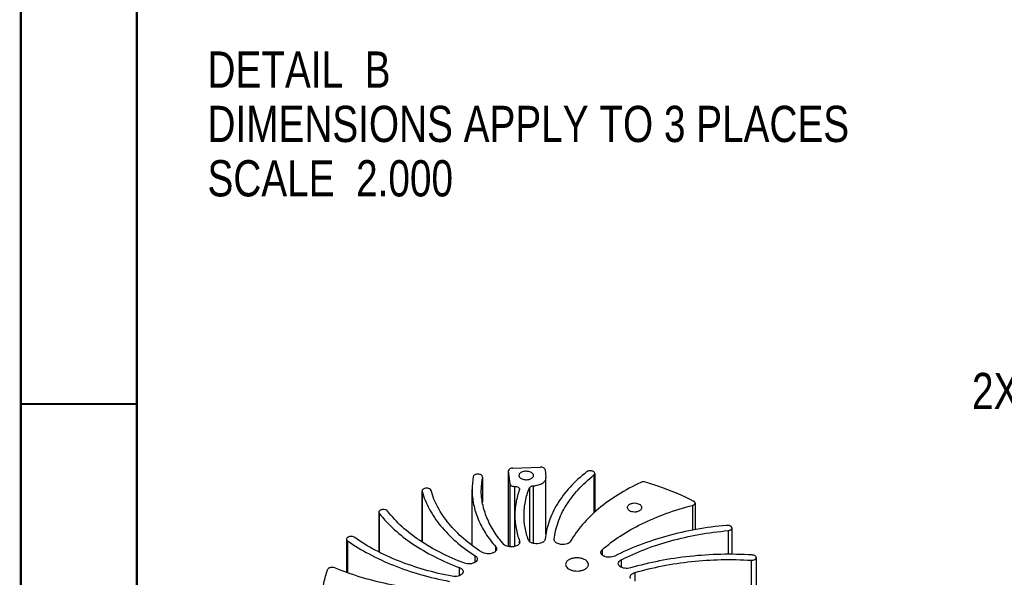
# Model space of a CAD drawing. Header units: inches. Extents: x 0 to 22, y -0.8 to 17.8.
# Tile 2 of 7: x 0 to 4.3, y 3.5 to 5.9. Entities that reach past the tile are written whole.
import ezdxf

# ---------------------------------------------------------------- set-up
doc = ezdxf.new("R2010")
doc.units = ezdxf.units.IN
doc.header["$LTSCALE"] = 1.21
doc.header["$MEASUREMENT"] = 0
doc.layers.get('0').update_dxf_attribs({"linetype": 'CONTINUOUS'})
doc.layers.add('02___PRT_ALL_AXES', color=7, linetype='CONTINUOUS')
doc.styles.get("Standard").update_dxf_attribs({"font": 'txt', "width": 0.8})
doc.dimstyles.new('DIMSTYLE_9', dxfattribs={"dimtxt": 0.15625, "dimasz": 0.1875, "dimexe": 0.18, "dimexo": 0.0625, "dimgap": 0.09, "dimtad": 0, "dimtih": 1, "dimtoh": 1, "dimlfac": 0.5, "dimzin": 4, "dimdsep": 46, "dimtxsty": 'STANDARD', "dimblk": 'CLOSED', "dimblk1": 'CLOSED', "dimblk2": 'CLOSED', "dimcen": 0.09, "dimadec": 0, "dimazin": 0, "dimtfac": 1, "dimtofl": 0, "dimtmove": 0, "dimatfit": 3, "dimldrblk": 'CLOSED', "dimfxl": 1, "dimtolj": 1, "dimtzin": 4, "dimarcsym": 0})

# ---------------------------------------------------------------- blocks, each defined once
blk = doc.blocks.new('_CLOSED')
at = {"color": 0, "linetype": 'BYBLOCK'}
for p, q in [((0, 0), (-1, 0.167)), ((-1, 0.167), (-1, -0.167)), ((-1, -0.167), (0, 0)), ((-1, 0), (0, 0))]:
    blk.add_line(p, q, dxfattribs=at)
blk = doc.blocks.new('*D23')
at = {"color": 2, "linetype": 'CONTINUOUS'}
for p, q in [((5.455, 4.8142), (4.9675, 4.306)), ((4.9675, 4.306), (4.7956, 4.306))]:
    blk.add_line(p, q, dxfattribs=at)
at = {"color": 2, "linetype": 'CONTINUOUS', "xscale": 0.1875, "yscale": 0.1875, "zscale": 0.1875, "rotation": 46.1890447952}
blk.add_blockref('_CLOSED', (5.455, 4.8142), dxfattribs=at)
at = {"color": 2, "linetype": 'CONTINUOUS', "insert": (4.7175, 4.3841), "char_height": 0.15625, "width": 0.875, "attachment_point": 3, "line_spacing_factor": 0.9}
blk.add_mtext('2X R0.5', dxfattribs=at)

msp = doc.modelspace()

# ---------------------------------------------------------------- linework, layer by layer
at = {"color": 7, "linetype": 'CONTINUOUS'}
for p, q in [((2.11436, 3.96257), (2.11439, 3.96186)), ((2.11436, 3.63468), (2.11436, 3.96255)), ((2.12041, 3.90513), (2.11439, 3.96186)), ((2.13284, 3.9739), (2.25073, 3.97807)), ((2.27158, 3.96742), (2.27519, 3.93337)), ((2.48625, 3.95055), (2.48625, 3.78362)), ((2.00111, 3.93502), (2.00121, 3.93624)), ((2.00111, 3.93502), (2.00111, 3.82757)), ((2.00122, 3.93502), (2.00122, 3.82674)), ((2.2753, 3.93125), (2.27519, 3.93337)), ((2.2753, 3.68867), (2.2753, 3.93128)), ((2.4825, 3.94388), (2.4825, 3.78022)), ((1.74065, 3.8737), (1.74065, 3.65528)), ((1.74066, 3.87551), (1.7409, 3.8737)), ((1.7409, 3.8737), (1.7409, 3.65512)), ((1.95682, 3.64022), (1.95682, 3.8806)), ((2.12041, 3.6339), (2.12041, 3.90513)), ((2.14084, 3.63568), (2.14084, 3.89447)), ((2.16131, 3.88315), (2.16091, 3.88082)), ((1.55422, 3.78377), (1.55422, 3.61222)), ((2.90706, 3.81258), (2.90706, 3.70558)), ((2.91873, 3.82296), (2.91873, 3.70793)), ((1.55592, 3.77914), (1.55592, 3.61137)), ((2.14142, 3.63586), (2.14142, 3.7706)), ((3.06099, 3.7041), (3.06099, 3.60153)), ((3.07759, 3.71533), (3.07759, 3.60156)), ((1.41525, 3.66732), (1.41525, 3.52355)), ((1.41964, 3.66016), (1.41964, 3.52193)), ((2.16158, 3.65106), (2.16158, 3.65853)), ((2.16158, 3.65853), (2.16233, 3.6543)), ((2.31114, 3.66464), (2.31119, 3.66579)), ((2.05873, 3.616), (2.05873, 3.63416)), ((2.51787, 3.62121), (2.51787, 3.59882)), ((1.97031, 3.56834), (1.97031, 3.59526)), ((2.59927, 3.57741), (2.59927, 3.54687)), ((3.16104, 3.57632), (3.16104, 3.46974)), ((3.18277, 3.58762), (3.18277, 3.46544)), ((1.90234, 3.50974), (1.90234, 3.54447)), ((2.65825, 3.52293), (2.65825, 3.48585))]:
    msp.add_line(p, q, dxfattribs=at)
at = {"color": 7, "linetype": 'CONTINUOUS', "const_width": 0.01}
for points in [[(0.01, 17), (0.01, 0)], [(0.51, 16), (0.51, 1)], [(0.51, 4.25), (0.01, 4.25)]]:
    msp.add_lwpolyline(points, dxfattribs=at)
at = {"color": 7, "linetype": 'CONTINUOUS'}
for centre, radius, start, end in [((2.27576, 3.88039), 0.31894, 169.70574, 179.96264), ((2.30017, 3.88055), 0.30398, 169.67734, 179.99105), ((2.26043, 3.04117), 0.60621, 101.5789, 101.72927), ((2.27028, 2.97071), 0.67742, 92.62408, 92.76372), ((2.27194, 2.98801), 0.66006, 83.91527, 84.05735), ((2.1542, 3.29751), 0.32703, 124.09425, 124.32117), ((2.22215, 3.16783), 0.47373, 111.6714, 111.84865), ((2.34162, 3.21952), 0.41716, 63.78347, 63.9764), ((2.41649, 3.33722), 0.27734, 50.00952, 50.26279), ((2.07666, 3.38519), 0.2096, 140.48676, 140.79202)]:
    msp.add_arc(centre, radius, start, end, dxfattribs=at)
for points, knots in [([(2.13284, 3.9739), (2.13043, 3.97381), (2.12586, 3.97317), (2.1199, 3.97081), (2.11559, 3.9673), (2.11436, 3.96404), (2.11436, 3.96257)], [0, 0, 0, 0, 0.308012, 0.584007, 0.811986, 1, 1, 1, 1]), ([(2.27158, 3.96742), (2.27141, 3.96898), (2.26969, 3.97233), (2.26475, 3.9757), (2.25819, 3.97779), (2.25327, 3.97816), (2.25073, 3.97807)], [0, 0, 0, 0, 0.1871628, 0.4189319, 0.6968564, 1, 1, 1, 1]), ([(2.45064, 3.95723), (2.42522, 3.93701), (2.37898, 3.89465), (2.32358, 3.82278), (2.28637, 3.74656), (2.27435, 3.69301), (2.27184, 3.66669)], [0, 0, 0, 0, 0.2784345, 0.5349661, 0.7733808, 1, 1, 1, 1]), ([(2.48625, 3.95056), (2.48625, 3.95178), (2.48545, 3.95442), (2.48241, 3.9576), (2.47799, 3.96003), (2.4706, 3.96212), (2.46252, 3.96211), (2.45514, 3.96003), (2.45195, 3.95827), (2.45064, 3.95723)], [0, 0, 0, 0, 0.0876936, 0.1894683, 0.3105775, 0.4483188, 0.7412324, 0.8789663, 1, 1, 1, 1]), ([(2.4825, 3.94388), (2.4836, 3.94475), (2.48547, 3.9467), (2.48626, 3.94935), (2.48625, 3.95056)], [0, 0, 0, 0, 0.5369689, 1, 1, 1, 1]), ([(2.00122, 3.93624), (2.00121, 3.93772), (1.99996, 3.941), (1.99559, 3.94452), (1.98957, 3.94687), (1.98251, 3.94782), (1.97532, 3.94727), (1.96894, 3.94527), (1.96408, 3.94207), (1.96223, 3.93891), (1.96195, 3.93739)], [0, 0, 0, 0, 0.0922492, 0.2042751, 0.3399558, 0.4911284, 0.6442551, 0.7852078, 0.9038335, 1, 1, 1, 1]), ([(2.22155, 3.89733), (2.22861, 3.89769), (2.24193, 3.89976), (2.25708, 3.90595), (2.26638, 3.9129), (2.2714, 3.91856), (2.27456, 3.92474), (2.2753, 3.92913), (2.2753, 3.93125)], [0, 0, 0, 0, 0.3072195, 0.5816723, 0.7017841, 0.809825, 0.9078292, 1, 1, 1, 1]), ([(2.31119, 3.66579), (2.31361, 3.69099), (2.32518, 3.74224), (2.36084, 3.81519), (2.4139, 3.88397), (2.45816, 3.92452), (2.4825, 3.94388)], [0, 0, 0, 0, 0.2266228, 0.4650524, 0.7215873, 1, 1, 1, 1]), ([(2.68496, 3.91202), (2.65108, 3.89617), (2.58732, 3.86203), (2.50226, 3.80135), (2.43281, 3.7341), (2.39658, 3.68378), (2.38201, 3.6581)], [0, 0, 0, 0, 0.2797997, 0.5396018, 0.7791519, 1, 1, 1, 1]), ([(2.70631, 3.91331), (2.70277, 3.91436), (2.69543, 3.91507), (2.68817, 3.91353), (2.68496, 3.91202)], [0, 0, 0, 0, 0.5100151, 1, 1, 1, 1]), ([(2.70631, 3.91331), (2.72472, 3.90788), (2.79516, 3.88543), (2.86369, 3.8567), (2.91224, 3.8314)], [0, 0, 0, 0, 0.2596074, 1, 1, 1, 1]), ([(1.77978, 3.87726), (1.77888, 3.88053), (1.77363, 3.8845), (1.76597, 3.88661), (1.75885, 3.88707), (1.75195, 3.88604), (1.74609, 3.88367), (1.74186, 3.88018), (1.74066, 3.87696), (1.74065, 3.87551)], [0, 0, 0, 0, 0.2149781, 0.3576383, 0.5111353, 0.6617134, 0.7964684, 0.9078601, 1, 1, 1, 1]), ([(1.7409, 3.8737), (1.74815, 3.84734), (1.7699, 3.79446), (1.82028, 3.72125), (1.8879, 3.6533), (1.94137, 3.61391), (1.97031, 3.59526)], [0, 0, 0, 0, 0.222675, 0.461101, 0.7195656, 1, 1, 1, 1]), ([(1.99923, 3.61069), (1.97155, 3.62855), (1.92041, 3.66628), (1.85572, 3.73133), (1.80753, 3.80142), (1.78672, 3.85203), (1.77978, 3.87726)], [0, 0, 0, 0, 0.2803975, 0.5388496, 0.7772894, 1, 1, 1, 1]), ([(1.95682, 3.8806), (1.95682, 3.85923), (1.96129, 3.81581), (1.98115, 3.75213), (2.01374, 3.69048), (2.04261, 3.65254), (2.05873, 3.63416)], [0, 0, 0, 0, 0.2354467, 0.4771602, 0.7306183, 1, 1, 1, 1]), ([(2.09358, 3.64474), (2.07817, 3.66234), (2.05058, 3.69865), (2.01944, 3.75766), (2.00046, 3.8186), (1.99619, 3.86015), (1.99619, 3.8806)], [0, 0, 0, 0, 0.2693371, 0.5227854, 0.7645179, 1, 1, 1, 1]), ([(2.12041, 3.90513), (2.12058, 3.90359), (2.12226, 3.9003), (2.12708, 3.89694), (2.13351, 3.89482), (2.13834, 3.89441), (2.14084, 3.89447)], [0, 0, 0, 0, 0.1875282, 0.4189824, 0.6964597, 1, 1, 1, 1]), ([(2.14084, 3.89447), (2.14344, 3.89453), (2.14842, 3.89409), (2.15417, 3.89213), (2.15779, 3.88974), (2.15975, 3.88774), (2.16101, 3.88552), (2.16131, 3.88392), (2.16131, 3.88315)], [0, 0, 0, 0, 0.305482, 0.582743, 0.7041001, 0.812424, 0.9095306, 1, 1, 1, 1]), ([(2.16091, 3.88082), (2.15454, 3.86301), (2.14476, 3.82666), (2.14142, 3.78914), (2.14142, 3.7706)], [0, 0, 0, 0, 0.5050022, 1, 1, 1, 1]), ([(2.18079, 3.7706), (2.18079, 3.79049), (2.18482, 3.83085), (2.19655, 3.86965), (2.20415, 3.88857)], [0, 0, 0, 0, 0.4937912, 1, 1, 1, 1]), ([(2.20415, 3.88857), (2.20522, 3.89125), (2.20937, 3.8945), (2.21569, 3.89667), (2.21955, 3.89722), (2.22155, 3.89733)], [0, 0, 0, 0, 0.4286038, 0.7023283, 1, 1, 1, 1]), ([(2.91873, 3.82296), (2.91873, 3.82376), (2.91842, 3.82544), (2.91652, 3.82868), (2.91405, 3.83045), (2.91224, 3.8314)], [0, 0, 0, 0, 0.2156246, 0.4483571, 1, 1, 1, 1]), ([(1.59188, 3.78839), (1.59089, 3.78969), (1.58803, 3.79199), (1.58064, 3.795), (1.57196, 3.79556), (1.56377, 3.79376), (1.55871, 3.79132), (1.55517, 3.78798), (1.55422, 3.78508), (1.55422, 3.78376)], [0, 0, 0, 0, 0.1103116, 0.2414055, 0.5358059, 0.6789497, 0.8054927, 0.9108623, 1, 1, 1, 1]), ([(1.55422, 3.78376), (1.55422, 3.78336), (1.55437, 3.7817), (1.55515, 3.78014), (1.55592, 3.77914)], [0, 0, 0, 0, 0.2397455, 1, 1, 1, 1]), ([(1.92336, 3.5637), (1.88827, 3.57694), (1.82152, 3.60603), (1.70489, 3.67376), (1.62992, 3.73912), (1.59188, 3.78839)], [0, 0, 0, 0, 0.278149, 0.5383561, 1, 1, 1, 1]), ([(2.51787, 3.62121), (2.54246, 3.64292), (2.59725, 3.68398), (2.68983, 3.73601), (2.79416, 3.7799), (2.86849, 3.80266), (2.90706, 3.81258)], [0, 0, 0, 0, 0.2250263, 0.4677194, 0.7268008, 1, 1, 1, 1]), ([(2.90706, 3.81258), (2.9087, 3.813), (2.91173, 3.81407), (2.91552, 3.81646), (2.91808, 3.81946), (2.91873, 3.82185), (2.91873, 3.82296)], [0, 0, 0, 0, 0.3050861, 0.5728092, 0.8002416, 1, 1, 1, 1]), ([(1.55592, 3.77914), (1.59567, 3.72766), (1.67402, 3.65939), (1.7959, 3.58866), (1.86567, 3.5583), (1.90234, 3.54447)], [0, 0, 0, 0, 0.461609, 0.7218278, 1, 1, 1, 1]), ([(2.14142, 3.7706), (2.14142, 3.75175), (2.14488, 3.71357), (2.155, 3.67662), (2.16158, 3.65853)], [0, 0, 0, 0, 0.4948311, 1, 1, 1, 1]), ([(2.19998, 3.66354), (2.19372, 3.68082), (2.18408, 3.71612), (2.18079, 3.75259), (2.18079, 3.7706)], [0, 0, 0, 0, 0.5051372, 1, 1, 1, 1]), ([(3.05481, 3.72655), (3.0107, 3.72251), (2.924, 3.71092), (2.79833, 3.68278), (2.68083, 3.64465), (2.60722, 3.61204), (2.57254, 3.5941)], [0, 0, 0, 0, 0.2642277, 0.5209805, 0.7671167, 1, 1, 1, 1]), ([(2.59927, 3.57741), (2.63248, 3.59456), (2.70296, 3.62575), (2.81547, 3.66223), (2.93577, 3.68914), (3.01876, 3.70023), (3.06099, 3.7041)], [0, 0, 0, 0, 0.2329157, 0.4790591, 0.7357988, 1, 1, 1, 1]), ([(3.07759, 3.71532), (3.07759, 3.71615), (3.07725, 3.71789), (3.07581, 3.72026), (3.07356, 3.72236), (3.06946, 3.7248), (3.06307, 3.72664), (3.05761, 3.72681), (3.05481, 3.72655)], [0, 0, 0, 0, 0.0890728, 0.1856254, 0.2944883, 0.4171952, 0.6970414, 1, 1, 1, 1]), ([(3.06099, 3.7041), (3.0632, 3.70431), (3.06736, 3.7051), (3.07273, 3.70752), (3.07654, 3.71092), (3.07759, 3.71395), (3.07759, 3.71532)], [0, 0, 0, 0, 0.3084608, 0.5822856, 0.8095261, 1, 1, 1, 1]), ([(1.45023, 3.67448), (1.44734, 3.67654), (1.43991, 3.67897), (1.43038, 3.6788), (1.42319, 3.67666), (1.41893, 3.67423), (1.41601, 3.67109), (1.41525, 3.66851), (1.41525, 3.66732)], [0, 0, 0, 0, 0.2617856, 0.5546115, 0.691262, 0.8112955, 0.9124325, 1, 1, 1, 1]), ([(1.41525, 3.66732), (1.41525, 3.666), (1.41621, 3.6631), (1.41837, 3.66107), (1.41964, 3.66016)], [0, 0, 0, 0, 0.4582521, 1, 1, 1, 1]), ([(1.41964, 3.66016), (1.44913, 3.63916), (1.51335, 3.59999), (1.61904, 3.55162), (1.7355, 3.51241), (1.81733, 3.49323), (1.85946, 3.48526)], [0, 0, 0, 0, 0.2278485, 0.4718845, 0.7301716, 1, 1, 1, 1]), ([(1.87114, 3.50697), (1.83082, 3.51461), (1.75252, 3.533), (1.64107, 3.57056), (1.53992, 3.61688), (1.47845, 3.65437), (1.45023, 3.67448)], [0, 0, 0, 0, 0.2698187, 0.5280977, 0.772135, 1, 1, 1, 1]), ([(2.16233, 3.6543), (2.16233, 3.65217), (2.16096, 3.64753), (2.15572, 3.64189), (2.14806, 3.63752), (2.14201, 3.63571), (2.13875, 3.63504)], [0, 0, 0, 0, 0.1966855, 0.423776, 0.6932236, 1, 1, 1, 1]), ([(2.23762, 3.64734), (2.23338, 3.64714), (2.22706, 3.64747), (2.21901, 3.64926), (2.20963, 3.65251), (2.20205, 3.65783), (2.19998, 3.66354)], [0, 0, 0, 0, 0.2968845, 0.4397408, 0.5749299, 1, 1, 1, 1]), ([(2.27184, 3.66669), (2.2716, 3.66414), (2.2698, 3.66022), (2.26581, 3.65616), (2.26017, 3.65223), (2.25121, 3.64875), (2.24339, 3.64761), (2.23927, 3.64742)], [0, 0, 0, 0, 0.1895604, 0.2990092, 0.4202151, 0.694959, 1, 1, 1, 1]), ([(2.3121, 3.65991), (2.31194, 3.6603), (2.31139, 3.66181), (2.31114, 3.66344), (2.31113, 3.66464)], [0, 0, 0, 0, 0.2563685, 1, 1, 1, 1]), ([(2.34028, 3.64453), (2.337, 3.64487), (2.33075, 3.64606), (2.32049, 3.65003), (2.31392, 3.65551), (2.3121, 3.65991)], [0, 0, 0, 0, 0.2973406, 0.5691538, 1, 1, 1, 1]), ([(2.38201, 3.6581), (2.38056, 3.65555), (2.37575, 3.65083), (2.36611, 3.6463), (2.35443, 3.64389), (2.3461, 3.64391), (2.34191, 3.64436)], [0, 0, 0, 0, 0.198936, 0.4402712, 0.7141888, 1, 1, 1, 1]), ([(2.06255, 3.62492), (2.06255, 3.62325), (2.06176, 3.61971), (2.0585, 3.615), (2.0535, 3.61098), (2.04944, 3.60896), (2.04721, 3.60807)], [0, 0, 0, 0, 0.2081338, 0.4376995, 0.7011153, 1, 1, 1, 1]), ([(2.05873, 3.63416), (2.0599, 3.63283), (2.06182, 3.62995), (2.06255, 3.62653), (2.06255, 3.62492)], [0, 0, 0, 0, 0.5230537, 1, 1, 1, 1]), ([(2.13719, 3.63472), (2.13307, 3.63387), (2.12462, 3.63309), (2.11236, 3.63446), (2.10162, 3.63812), (2.09571, 3.64231), (2.09358, 3.64474)], [0, 0, 0, 0, 0.2723879, 0.5436131, 0.7912453, 1, 1, 1, 1]), ([(2.51209, 3.61001), (2.51209, 3.61202), (2.51328, 3.61636), (2.51615, 3.61969), (2.51787, 3.62121)], [0, 0, 0, 0, 0.4672439, 1, 1, 1, 1]), ([(1.97031, 3.59526), (1.9729, 3.59359), (1.97635, 3.59058), (1.97893, 3.58547), (1.97935, 3.58286), (1.97935, 3.58161)], [0, 0, 0, 0, 0.5434122, 0.7785471, 1, 1, 1, 1]), ([(1.97935, 3.58161), (1.97935, 3.5804), (1.97895, 3.57789), (1.97656, 3.57294), (1.97331, 3.56999), (1.97088, 3.56834)], [0, 0, 0, 0, 0.2228002, 0.458548, 1, 1, 1, 1]), ([(2.04585, 3.60753), (2.04213, 3.60604), (2.03404, 3.60402), (2.02159, 3.60358), (2.00962, 3.6056), (2.00232, 3.60869), (1.99923, 3.61069)], [0, 0, 0, 0, 0.2492903, 0.5136945, 0.7707466, 1, 1, 1, 1]), ([(2.52465, 3.59439), (2.52279, 3.5953), (2.51942, 3.5973), (2.51533, 3.60108), (2.51272, 3.60538), (2.51209, 3.60852), (2.51209, 3.61001)], [0, 0, 0, 0, 0.294197, 0.5554291, 0.7867431, 1, 1, 1, 1]), ([(2.57254, 3.5941), (2.56916, 3.59235), (2.56149, 3.58977), (2.54932, 3.58847), (2.5371, 3.5896), (2.52936, 3.59207), (2.52591, 3.59377)], [0, 0, 0, 0, 0.2382779, 0.4985833, 0.7596478, 1, 1, 1, 1]), ([(2.58746, 3.56215), (2.58746, 3.5636), (2.58804, 3.56663), (2.59049, 3.5708), (2.59433, 3.57451), (2.59751, 3.5765), (2.59927, 3.57741)], [0, 0, 0, 0, 0.2147496, 0.4466289, 0.7072618, 1, 1, 1, 1]), ([(3.16514, 3.59892), (3.07542, 3.60435), (2.94062, 3.60141), (2.76562, 3.57539), (2.68098, 3.55505), (2.63992, 3.54305)], [0, 0, 0, 0, 0.5084505, 0.75804, 1, 1, 1, 1]), ([(2.65825, 3.52293), (2.69756, 3.5344), (2.7786, 3.55385), (2.94612, 3.57871), (3.07516, 3.58151), (3.16104, 3.57632)], [0, 0, 0, 0, 0.2419828, 0.491575, 1, 1, 1, 1]), ([(3.16104, 3.57632), (3.16375, 3.57615), (3.16901, 3.57645), (3.17511, 3.57836), (3.17899, 3.58078), (3.18111, 3.58284), (3.18246, 3.58515), (3.18277, 3.58683), (3.18277, 3.58763)], [0, 0, 0, 0, 0.3043608, 0.5830745, 0.705125, 0.8136639, 0.910387, 1, 1, 1, 1]), ([(3.18277, 3.58763), (3.18277, 3.58906), (3.18162, 3.59221), (3.17755, 3.59568), (3.17185, 3.59807), (3.16746, 3.59878), (3.16514, 3.59892)], [0, 0, 0, 0, 0.1889998, 0.4166044, 0.6916542, 1, 1, 1, 1]), ([(1.31249, 3.42085), (1.31249, 3.44031), (1.31612, 3.47972), (1.32675, 3.51782), (1.33366, 3.53645)], [0, 0, 0, 0, 0.4946584, 1, 1, 1, 1]), ([(1.36447, 3.54328), (1.36163, 3.54446), (1.35536, 3.54578), (1.34748, 3.5453), (1.34163, 3.54353), (1.33713, 3.54125), (1.33442, 3.53852), (1.33366, 3.53645)], [0, 0, 0, 0, 0.2711373, 0.5542163, 0.6865121, 0.8061831, 1, 1, 1, 1]), ([(1.84613, 3.44437), (1.76122, 3.44709), (1.63547, 3.46128), (1.47562, 3.50143), (1.40038, 3.52823), (1.36447, 3.54328)], [0, 0, 0, 0, 0.5159661, 0.7635451, 1, 1, 1, 1]), ([(1.90234, 3.54447), (1.90466, 3.5436), (1.90891, 3.54158), (1.91414, 3.53751), (1.91756, 3.5327), (1.9184, 3.52906), (1.9184, 3.52735)], [0, 0, 0, 0, 0.2999064, 0.5638704, 0.7930678, 1, 1, 1, 1]), ([(1.9184, 3.52735), (1.9184, 3.52581), (1.91775, 3.52259), (1.91602, 3.51983), (1.91496, 3.51855)], [0, 0, 0, 0, 0.4790151, 1, 1, 1, 1]), ([(1.96981, 3.56761), (1.9668, 3.56556), (1.95962, 3.56234), (1.94775, 3.56014), (1.93529, 3.56038), (1.92713, 3.56227), (1.92336, 3.5637)], [0, 0, 0, 0, 0.2269451, 0.4830554, 0.7482662, 1, 1, 1, 1]), ([(2.59379, 3.55049), (2.59192, 3.55204), (2.58878, 3.55547), (2.58746, 3.56005), (2.58746, 3.56215)], [0, 0, 0, 0, 0.5352393, 1, 1, 1, 1]), ([(2.63992, 3.54305), (2.63599, 3.5419), (2.6277, 3.54054), (2.61535, 3.54102), (2.604, 3.54387), (2.59737, 3.54749), (2.59473, 3.5497)], [0, 0, 0, 0, 0.2609906, 0.5288584, 0.7812104, 1, 1, 1, 1]), ([(1.91425, 3.51769), (1.91224, 3.51522), (1.9065, 3.51092), (1.89593, 3.50709), (1.88374, 3.50554), (1.87529, 3.50618), (1.87114, 3.50697)], [0, 0, 0, 0, 0.2067874, 0.4533364, 0.7251641, 1, 1, 1, 1]), ([(2.6388, 3.50467), (2.6388, 3.50658), (2.63986, 3.51068), (2.64409, 3.51591), (2.65042, 3.52016), (2.65549, 3.52213), (2.65825, 3.52293)], [0, 0, 0, 0, 0.2018119, 0.42968, 0.6961764, 1, 1, 1, 1]), ([(2.64089, 3.49775), (2.64056, 3.49829), (2.6394, 3.50042), (2.63881, 3.50288), (2.6388, 3.50467)], [0, 0, 0, 0, 0.2623282, 1, 1, 1, 1])]:
    msp.add_open_spline(points, degree=3, knots=knots, dxfattribs=at)
at = {"layer": '02___PRT_ALL_AXES', "color": 7, "linetype": 'CONTINUOUS'}
for p, q in [((2.20415, 3.88857), (2.20415, 3.6575)), ((2.22155, 3.64894), (2.22155, 3.89733))]:
    msp.add_line(p, q, dxfattribs=at)
for points, knots in [([(2.21262, 3.95463), (2.21029, 3.95598), (2.20501, 3.95815), (2.1964, 3.95988), (2.1873, 3.96013), (2.17845, 3.95888), (2.17056, 3.95624), (2.16423, 3.95239), (2.15995, 3.94752), (2.15885, 3.94359), (2.15885, 3.94177)], [0, 0, 0, 0, 0.1288124, 0.2705757, 0.4178858, 0.5623915, 0.6962056, 0.813596, 0.9130659, 1, 1, 1, 1]), ([(2.22184, 3.94177), (2.22184, 3.94297), (2.2214, 3.94547), (2.2195, 3.94896), (2.2165, 3.9521), (2.214, 3.95383), (2.21262, 3.95463)], [0, 0, 0, 0, 0.2177412, 0.4508851, 0.7104585, 1, 1, 1, 1]), ([(2.15885, 3.94177), (2.15885, 3.94057), (2.15929, 3.93807), (2.16119, 3.93459), (2.16419, 3.93144), (2.16669, 3.92971), (2.16807, 3.92891)], [0, 0, 0, 0, 0.2177412, 0.4508851, 0.7104585, 1, 1, 1, 1]), ([(2.16807, 3.92891), (2.17041, 3.92757), (2.17568, 3.92539), (2.18429, 3.92367), (2.19339, 3.92342), (2.20224, 3.92466), (2.21013, 3.9273), (2.21646, 3.93115), (2.22074, 3.93602), (2.22184, 3.93995), (2.22184, 3.94177)], [0, 0, 0, 0, 0.1288124, 0.2705757, 0.4178858, 0.5623915, 0.6962056, 0.813596, 0.9130659, 1, 1, 1, 1]), ([(2.66596, 3.82107), (2.66125, 3.8218), (2.65188, 3.82196), (2.64079, 3.81928), (2.63353, 3.81533), (2.62952, 3.81186), (2.62693, 3.80786), (2.62631, 3.8049), (2.62631, 3.80349)], [0, 0, 0, 0, 0.2995541, 0.5816103, 0.7057227, 0.8153879, 0.9118134, 1, 1, 1, 1]), ([(2.62631, 3.80349), (2.62632, 3.80147), (2.62772, 3.79703), (2.63298, 3.79181), (2.64055, 3.78792), (2.64648, 3.78643), (2.64966, 3.78594)], [0, 0, 0, 0, 0.1937728, 0.4207336, 0.6920834, 1, 1, 1, 1]), ([(2.64966, 3.78594), (2.65437, 3.78521), (2.66374, 3.78504), (2.67483, 3.78772), (2.68209, 3.79167), (2.6861, 3.79515), (2.68869, 3.79914), (2.68931, 3.80211), (2.68931, 3.80351)], [0, 0, 0, 0, 0.2995541, 0.5816103, 0.7057227, 0.8153879, 0.9118134, 1, 1, 1, 1]), ([(2.68931, 3.80351), (2.68931, 3.80554), (2.6879, 3.80997), (2.68264, 3.81519), (2.67507, 3.81909), (2.66914, 3.82057), (2.66596, 3.82107)], [0, 0, 0, 0, 0.1937728, 0.4207336, 0.6920834, 1, 1, 1, 1]), ([(2.37469, 3.57829), (2.37253, 3.57705), (2.36861, 3.57435), (2.36392, 3.56942), (2.36096, 3.56398), (2.36027, 3.56007), (2.36027, 3.55819)], [0, 0, 0, 0, 0.2896492, 0.5491084, 0.7822259, 1, 1, 1, 1]), ([(2.4587, 3.55821), (2.4587, 3.56105), (2.45698, 3.56719), (2.45028, 3.5748), (2.4404, 3.58082), (2.42806, 3.58494), (2.41423, 3.58688), (2.40001, 3.58649), (2.38657, 3.5838), (2.37833, 3.5804), (2.37469, 3.57829)], [0, 0, 0, 0, 0.0869377, 0.1864204, 0.3038219, 0.4376413, 0.5821411, 0.7294513, 0.8711848, 1, 1, 1, 1]), ([(2.36027, 3.55819), (2.36027, 3.55535), (2.36199, 3.54921), (2.36869, 3.5416), (2.37857, 3.53558), (2.39091, 3.53146), (2.40474, 3.52952), (2.41895, 3.52992), (2.43239, 3.53261), (2.44064, 3.53601), (2.44428, 3.53811)], [0, 0, 0, 0, 0.0869377, 0.1864204, 0.3038219, 0.4376413, 0.5821411, 0.7294513, 0.8711848, 1, 1, 1, 1]), ([(2.44428, 3.53811), (2.44644, 3.53936), (2.45036, 3.54206), (2.45505, 3.54698), (2.45801, 3.55243), (2.4587, 3.55634), (2.4587, 3.55821)], [0, 0, 0, 0, 0.2896492, 0.5491084, 0.7822259, 1, 1, 1, 1])]:
    msp.add_open_spline(points, degree=3, knots=knots, dxfattribs=at)

# ---------------------------------------------------------------- texts
at = {"color": 2, "linetype": 'CONTINUOUS', "insert": (0.81522, 5.77021), "char_height": 0.15625, "width": 3.5, "attachment_point": 1, "line_spacing_factor": 0.9}
msp.add_mtext('DETAIL  B\\PDIMENSIONS APPLY TO 3 PLACES\\PSCALE  2.000', dxfattribs=at)

# ---------------------------------------------------------------- dimensions: what is measured, and where the dimension line sits
at = {"color": 2, "linetype": 'CONTINUOUS'}
dim = msp.add_radius_dim(center=(5.48228, 4.84262), mpoint=(5.45503, 4.81421), text='2X <>', dimstyle='DIMSTYLE_9', dxfattribs=at)
dim.commit()
dim.dimension.update_dxf_attribs({"geometry": '*D23', "text_midpoint": (3.90498, 4.306), "dimtype": 164})

doc.saveas('drawing.dxf')
